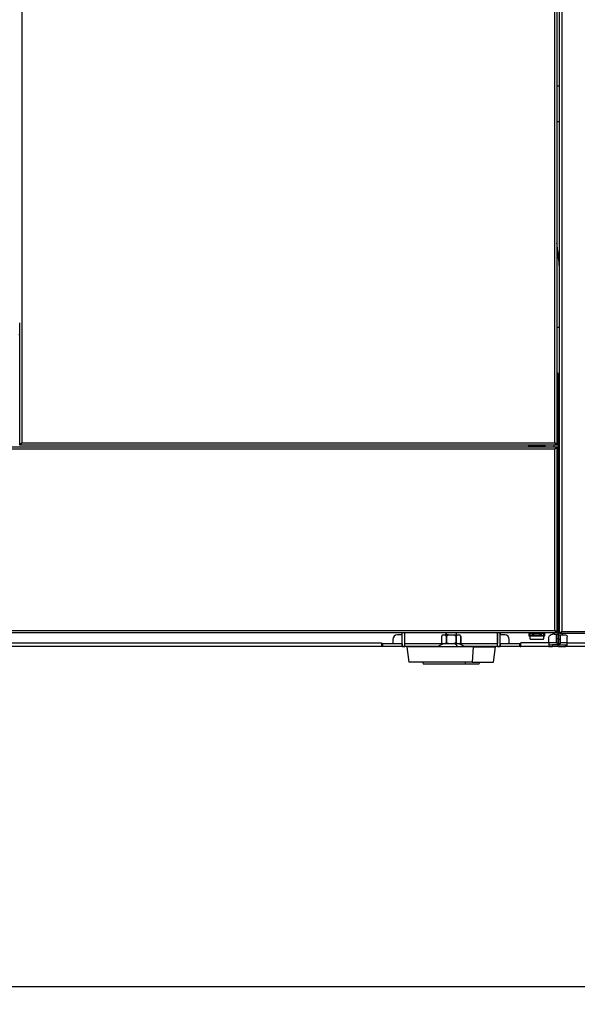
# Model space of a CAD drawing. Header units: millimetres. Extents: x 226 to 1023, y 71 to 732.
# Tile 87 of 110: x 909 to 973, y 410 to 521. Entities that reach past the tile are written whole.
import ezdxf

# ---------------------------------------------------------------- set-up
doc = ezdxf.new("R2010")
doc.units = ezdxf.units.MM
doc.layers.add('1', color=7, linetype='CONTINUOUS', true_color=0xffffff)
doc.layers.add('TOP', color=7, linetype='CONTINUOUS', true_color=0xffffff)
doc.styles.add('iso-1', font='isocp.shx')
doc.dimstyles.get("Standard").update_dxf_attribs({"dimtxt": 0.18, "dimasz": 0.18, "dimexe": 0.18, "dimexo": 0.0625, "dimgap": 0.09, "dimtad": 0, "dimtih": 1, "dimtoh": 1, "dimdec": 4, "dimzin": 0, "dimdsep": 46, "dimtxsty": 'Standard', "dimcen": 0.09, "dimadec": 0, "dimazin": 0, "dimtfac": 1, "dimtdec": 4, "dimtofl": 0, "dimtmove": 0, "dimatfit": 3, "dimfxl": 1, "dimtolj": 1, "dimtzin": 0, "dimarcsym": 0})

# ---------------------------------------------------------------- blocks, each defined once
blk = doc.blocks.new('DimnDraft3D6')
at = {"layer": 'TOP', "color": 2, "linetype": 'Continuous', "transparency": 16777216}
for p, q in [((718.33, 519.57), (718.33, 409.67)), ((1022.72, 451.98), (1022.72, 409.67)), ((1022.72, 411.67), (718.33, 411.67))]:
    blk.add_line(p, q, dxfattribs=at)
for points in [[(718.33, 411.67), (721.83, 412.13), (721.83, 411.21), (718.33, 411.67)], [(1022.72, 411.67), (1019.22, 411.21), (1019.22, 412.13), (1022.72, 411.67)]]:
    blk.add_solid(points, dxfattribs=at)
at = {"layer": 'TOP', "color": 2, "linetype": 'Continuous', "transparency": 16777216, "insert": (866.55, 412.24), "char_height": 3.5, "attachment_point": 7, "line_spacing_factor": 0.963855, "style": 'iso-1'}
blk.add_mtext('\\W01.000;\\fisocp.shx,bigfont.shx;3044 ', dxfattribs=at)

msp = doc.modelspace()

# ---------------------------------------------------------------- linework, layer by layer
at = {"layer": '1', "color": 252, "linetype": 'Continuous'}
for p, q in [((909.669, 583.077), (909.669, 473.377)), ((970.119, 473.377), (970.119, 583.077)), ((970.919, 564.377), (970.919, 451.977)), ((970.669, 480.477), (970.549, 480.477)), ((970.369, 480.377), (970.469, 480.377)), ((970.119, 472.677), (848.619, 472.677)), ((909.519, 473.227), (909.519, 473.127)), ((909.669, 473.377), (970.119, 473.377)), ((967.309, 473.012), (967.609, 473.012)), ((967.309, 472.982), (968.879, 472.982)), ((967.709, 473.012), (968.479, 473.012)), ((968.579, 473.012), (968.879, 473.012)), ((970.069, 472.926), (970.069, 473.126)), ((970.119, 452.077), (970.119, 472.677)), ((970.269, 473.127), (970.269, 473.227)), ((970.269, 472.827), (970.269, 472.927)), ((848.619, 452.077), (970.119, 452.077)), ((957.85, 451.577), (957.85, 451.827)), ((968.879, 451.772), (967.309, 451.772)), ((967.609, 451.741), (967.309, 451.741)), ((968.879, 451.452), (967.309, 451.452)), ((968.479, 451.741), (967.709, 451.741)), ((967.809, 451.544), (967.809, 451.522)), ((968.379, 451.522), (968.379, 451.544)), ((968.879, 451.741), (968.579, 451.741)), ((970.069, 451.677), (970.069, 451.827)), ((970.269, 451.827), (970.269, 451.927)), ((970.769, 451.827), (970.769, 451.727)), ((970.919, 451.977), (1018.519, 451.977)), ((970.949, 451.727), (970.949, 451.577)), ((865.269, 450.677), (950.469, 450.677)), ((950.569, 450.577), (950.569, 450.277)), ((952.799, 450.277), (952.799, 450.577)), ((952.819, 450.287), (953.119, 450.287)), ((963.619, 450.287), (963.919, 450.287)), ((963.939, 450.577), (963.939, 450.277)), ((966.169, 450.277), (966.169, 450.577)), ((969.469, 450.677), (966.269, 450.677)), ((970.269, 450.677), (969.469, 450.677)), ((969.869, 450.477), (969.869, 450.277)), ((970.269, 451.177), (970.469, 451.177)), ((970.749, 451.077), (970.549, 451.077)), ((971.55, 450.677), (970.75, 450.677)), ((971.349, 450.277), (971.349, 450.477)), ((971.549, 450.677), (1013.499, 450.677)), ((960.882, 450.227), (960.769, 448.477)), ((959.944, 448.277), (959.994, 448.477))]:
    msp.add_line(p, q, dxfattribs=at)
at = {"layer": '1', "color": 7, "linetype": 'Continuous'}
for p, q in [((970.369, 583.177), (970.369, 473.277)), ((970.669, 451.877), (970.669, 564.477)), ((970.669, 513.847), (970.369, 513.847)), ((970.369, 509.847), (970.669, 509.847)), ((909.419, 473.277), (909.419, 487.011)), ((909.319, 485.657), (909.419, 485.66)), ((970.469, 481.277), (970.369, 481.277)), ((970.469, 481.077), (970.369, 481.077)), ((970.369, 480.877), (970.469, 480.877)), ((970.469, 481.077), (970.469, 481.277)), ((970.469, 481.077), (970.469, 480.877)), ((970.469, 480.877), (970.469, 480.377)), ((970.549, 481.077), (970.549, 481.277)), ((970.549, 481.277), (970.669, 481.277)), ((970.549, 481.077), (970.549, 480.977)), ((970.549, 481.077), (970.669, 481.077)), ((970.549, 480.977), (970.549, 480.477)), ((970.669, 480.977), (970.549, 480.977)), ((970.549, 479.977), (970.549, 480.477)), ((970.469, 479.877), (970.369, 479.877)), ((970.469, 479.877), (970.469, 480.377)), ((970.469, 479.877), (970.469, 451.677)), ((970.549, 451.577), (970.549, 479.977)), ((970.669, 479.977), (970.549, 479.977)), ((970.549, 478.477), (970.469, 478.443)), ((970.549, 478.077), (970.469, 478.06)), ((970.549, 477.277), (970.469, 477.293)), ((970.549, 476.877), (970.469, 476.91)), ((848.519, 472.927), (970.219, 472.927)), ((909.419, 473.227), (909.419, 473.377)), ((909.419, 473.277), (909.519, 473.277)), ((909.419, 473.127), (909.419, 473.227)), ((909.419, 473.227), (909.519, 473.227)), ((909.519, 473.127), (909.419, 473.127)), ((909.519, 473.277), (909.669, 473.377)), ((909.569, 473.227), (909.519, 473.227)), ((909.569, 473.127), (909.519, 473.127)), ((909.569, 473.227), (909.669, 473.377)), ((909.569, 473.127), (909.569, 473.227)), ((970.219, 473.127), (909.569, 473.127)), ((967.194, 472.927), (967.194, 473.127)), ((967.309, 473.127), (967.309, 473.012)), ((967.309, 472.992), (967.309, 473.012)), ((967.309, 472.992), (967.309, 472.982)), ((967.609, 472.992), (967.309, 472.992)), ((967.309, 472.982), (967.309, 472.927)), ((967.609, 473.012), (967.609, 473.127)), ((967.609, 473.052), (967.709, 473.052)), ((967.609, 473.012), (967.609, 472.992)), ((967.709, 472.992), (967.609, 472.992)), ((967.709, 473.127), (967.709, 473.012)), ((967.709, 472.992), (967.709, 473.012)), ((968.479, 472.992), (967.709, 472.992)), ((968.479, 473.012), (968.479, 473.127)), ((968.479, 473.052), (968.579, 473.052)), ((968.479, 473.012), (968.479, 472.992)), ((968.579, 472.992), (968.479, 472.992)), ((968.579, 473.127), (968.579, 473.012)), ((968.579, 472.992), (968.579, 473.012)), ((968.879, 472.992), (968.579, 472.992)), ((968.879, 473.012), (968.879, 473.127)), ((968.879, 473.012), (968.879, 472.992)), ((968.879, 472.992), (968.879, 472.982)), ((968.879, 472.982), (968.879, 472.927)), ((968.994, 473.127), (968.994, 472.927)), ((970.219, 473.227), (970.119, 473.377)), ((970.269, 473.277), (970.119, 473.377)), ((970.219, 472.827), (970.119, 472.677)), ((970.269, 472.777), (970.119, 472.677)), ((970.219, 473.127), (970.219, 473.227)), ((970.269, 473.227), (970.219, 473.227)), ((970.269, 473.127), (970.219, 473.127)), ((970.219, 472.927), (970.219, 472.827)), ((970.219, 472.927), (970.269, 472.927)), ((970.219, 472.827), (970.269, 472.827)), ((970.369, 473.277), (970.269, 473.277)), ((970.269, 473.227), (970.369, 473.227)), ((970.369, 473.127), (970.269, 473.127)), ((970.269, 472.927), (970.369, 472.927)), ((970.369, 472.827), (970.269, 472.827)), ((970.369, 472.777), (970.269, 472.777)), ((970.369, 473.227), (970.369, 473.277)), ((970.369, 473.227), (970.369, 473.127)), ((970.369, 472.927), (970.369, 472.827)), ((970.369, 472.777), (970.369, 451.977)), ((970.549, 466.577), (970.469, 466.543)), ((970.549, 466.177), (970.469, 466.16)), ((970.549, 465.377), (970.469, 465.393)), ((970.549, 464.977), (970.469, 465.01)), ((970.549, 454.677), (970.469, 454.643)), ((970.549, 454.277), (970.469, 454.26)), ((970.549, 453.477), (970.469, 453.493)), ((970.549, 453.077), (970.469, 453.11)), ((970.219, 451.827), (848.519, 451.827)), ((952.769, 451.577), (952.269, 451.577)), ((952.769, 451.827), (952.769, 451.577)), ((952.819, 450.287), (952.819, 451.827)), ((953.119, 450.287), (953.119, 451.827)), ((953.119, 450.587), (953.119, 451.827)), ((957.372, 451.577), (957.282, 451.437)), ((957.282, 451.437), (957.282, 450.7)), ((957.282, 451.437), (957.282, 451.437)), ((957.282, 451.437), (957.282, 450.7)), ((957.372, 451.577), (957.395, 451.577)), ((957.395, 451.577), (957.698, 451.577)), ((958.067, 451.577), (957.698, 451.577)), ((957.769, 451.827), (957.769, 451.577)), ((957.811, 451.437), (957.811, 450.7)), ((957.841, 451.437), (957.811, 451.437)), ((957.841, 451.437), (957.841, 450.7)), ((958.067, 451.577), (958.672, 451.577)), ((958.672, 451.577), (959.041, 451.577)), ((958.897, 451.437), (958.897, 450.7)), ((958.897, 451.437), (958.928, 451.437)), ((958.928, 451.437), (958.928, 450.7)), ((958.969, 451.577), (958.969, 451.827)), ((959.041, 451.577), (959.343, 451.577)), ((959.366, 451.577), (959.343, 451.577)), ((959.456, 451.437), (959.366, 451.577)), ((959.456, 450.7), (959.456, 451.437)), ((959.456, 451.437), (959.456, 451.437)), ((959.456, 451.437), (959.456, 450.7)), ((963.619, 451.827), (963.619, 450.587)), ((963.619, 450.287), (963.619, 451.827)), ((963.919, 450.287), (963.919, 451.827)), ((963.969, 451.577), (963.969, 451.827)), ((964.469, 451.577), (963.969, 451.577)), ((967.194, 451.827), (967.194, 451.477)), ((967.194, 451.477), (967.309, 451.477)), ((967.309, 451.772), (967.309, 451.827)), ((967.309, 451.762), (967.309, 451.772)), ((967.309, 451.741), (967.309, 451.762)), ((967.309, 451.762), (967.609, 451.762)), ((967.309, 451.741), (967.309, 451.522)), ((967.309, 451.452), (967.309, 451.522)), ((967.309, 451.522), (968.879, 451.522)), ((967.309, 451.452), (967.309, 451.192)), ((967.609, 451.762), (967.609, 451.741)), ((967.609, 451.762), (967.709, 451.762)), ((967.609, 451.522), (967.609, 451.741)), ((967.709, 451.702), (967.609, 451.702)), ((967.709, 451.741), (967.709, 451.762)), ((967.709, 451.762), (968.479, 451.762)), ((967.709, 451.741), (967.709, 451.615)), ((967.709, 451.572), (967.709, 451.615)), ((967.809, 451.544), (968.379, 451.544)), ((968.479, 451.762), (968.479, 451.741)), ((968.479, 451.762), (968.579, 451.762)), ((968.479, 451.615), (968.479, 451.741)), ((968.579, 451.702), (968.479, 451.702)), ((968.479, 451.615), (968.479, 451.572)), ((968.579, 451.741), (968.579, 451.762)), ((968.579, 451.762), (968.879, 451.762)), ((968.579, 451.741), (968.579, 451.522)), ((968.879, 451.772), (968.879, 451.827)), ((968.879, 451.762), (968.879, 451.772)), ((968.879, 451.762), (968.879, 451.741)), ((968.879, 451.522), (968.879, 451.741)), ((968.879, 451.522), (968.879, 451.452)), ((968.879, 451.477), (968.994, 451.477)), ((968.879, 451.192), (968.879, 451.452)), ((968.994, 451.477), (968.994, 451.827)), ((970.069, 451.677), (969.869, 451.677)), ((970.069, 451.677), (970.469, 451.677)), ((970.219, 451.927), (970.119, 452.077)), ((970.269, 451.977), (970.119, 452.077)), ((970.219, 451.827), (970.219, 451.927)), ((970.269, 451.927), (970.219, 451.927)), ((970.269, 451.827), (970.219, 451.827)), ((970.369, 451.977), (970.269, 451.977)), ((970.269, 451.927), (970.369, 451.927)), ((970.369, 451.827), (970.269, 451.827)), ((970.269, 451.677), (970.269, 451.177)), ((970.369, 451.927), (970.369, 451.827)), ((970.469, 451.677), (970.469, 451.177)), ((970.549, 451.577), (970.549, 451.077)), ((970.549, 451.577), (970.949, 451.577)), ((970.669, 451.877), (970.769, 451.877)), ((970.669, 451.727), (970.669, 451.827)), ((970.669, 451.827), (970.769, 451.827)), ((970.769, 451.727), (970.669, 451.727)), ((970.749, 451.577), (970.749, 451.077)), ((970.769, 451.877), (970.919, 451.977)), ((970.819, 451.827), (970.769, 451.827)), ((970.819, 451.727), (970.769, 451.727)), ((970.819, 451.827), (970.919, 451.977)), ((970.819, 451.727), (970.819, 451.827)), ((1018.619, 451.727), (970.819, 451.727)), ((970.949, 451.577), (971.349, 451.577)), ((950.469, 450.277), (865.269, 450.277)), ((950.469, 450.677), (950.469, 450.277)), ((950.469, 450.677), (950.469, 450.677)), ((950.519, 450.277), (950.519, 450.577)), ((950.519, 450.577), (950.569, 450.577)), ((950.569, 450.277), (950.519, 450.277)), ((951.769, 450.577), (950.569, 450.577)), ((952.799, 450.577), (950.569, 450.577)), ((952.799, 450.277), (950.569, 450.277)), ((951.769, 451.077), (951.769, 450.577)), ((952.809, 450.577), (952.799, 450.577)), ((952.809, 450.277), (952.799, 450.277)), ((952.809, 450.577), (952.809, 450.277)), ((952.809, 450.577), (952.819, 450.577)), ((952.819, 450.277), (952.809, 450.277)), ((952.819, 450.277), (952.819, 450.287)), ((953.119, 450.277), (952.819, 450.277)), ((957.393, 450.577), (953.119, 450.577)), ((953.119, 450.277), (953.119, 450.287)), ((956.933, 450.277), (953.119, 450.277)), ((957.393, 450.577), (953.129, 450.577)), ((957.282, 450.7), (957.393, 450.577)), ((957.282, 450.7), (957.282, 450.7)), ((957.393, 450.577), (957.434, 450.577)), ((957.659, 450.577), (957.434, 450.577)), ((958.145, 450.577), (957.659, 450.577)), ((957.841, 450.7), (957.811, 450.7)), ((958.594, 450.577), (958.145, 450.577)), ((959.08, 450.577), (958.594, 450.577)), ((958.897, 450.7), (958.928, 450.7)), ((959.304, 450.577), (959.08, 450.577)), ((959.304, 450.577), (959.345, 450.577)), ((959.345, 450.577), (959.456, 450.7)), ((963.609, 450.577), (959.345, 450.577)), ((963.619, 450.577), (959.345, 450.577)), ((959.456, 450.7), (959.456, 450.7)), ((963.619, 450.277), (959.806, 450.277)), ((963.619, 450.277), (963.619, 450.287)), ((963.919, 450.277), (963.619, 450.277)), ((963.929, 450.577), (963.919, 450.577)), ((963.919, 450.277), (963.919, 450.287)), ((963.929, 450.277), (963.919, 450.277)), ((963.929, 450.277), (963.929, 450.577)), ((963.929, 450.577), (963.939, 450.577)), ((963.939, 450.277), (963.929, 450.277)), ((966.169, 450.577), (963.939, 450.577)), ((966.169, 450.277), (963.939, 450.277)), ((964.969, 450.577), (964.969, 451.077)), ((966.169, 450.577), (964.969, 450.577)), ((966.219, 450.577), (966.169, 450.577)), ((966.219, 450.277), (966.169, 450.277)), ((966.219, 450.577), (966.219, 450.277)), ((966.219, 450.577), (966.269, 450.577)), ((966.219, 450.277), (966.269, 450.277)), ((966.269, 450.277), (966.269, 450.677)), ((966.269, 450.677), (966.269, 450.677)), ((969.469, 450.277), (966.269, 450.277)), ((967.409, 451.092), (968.779, 451.092)), ((969.469, 450.677), (969.469, 451.277)), ((969.469, 450.677), (969.469, 450.277)), ((969.469, 450.477), (969.869, 450.477)), ((969.469, 450.277), (969.869, 450.277)), ((970.469, 450.477), (969.869, 450.477)), ((970.469, 450.277), (969.869, 450.277)), ((970.269, 451.177), (970.269, 450.677)), ((970.269, 450.677), (970.469, 450.677)), ((970.469, 451.177), (970.469, 450.677)), ((970.469, 450.477), (970.469, 450.677)), ((970.469, 450.477), (970.469, 450.277)), ((970.549, 451.077), (970.549, 450.577)), ((970.749, 450.577), (970.549, 450.577)), ((970.549, 450.477), (970.549, 450.577)), ((970.549, 450.477), (970.549, 450.277)), ((970.549, 450.477), (971.349, 450.477)), ((970.549, 450.277), (971.349, 450.277)), ((970.749, 451.077), (970.749, 450.577)), ((971.349, 450.477), (971.549, 450.477)), ((971.549, 450.277), (971.349, 450.277)), ((971.549, 450.677), (971.549, 451.377)), ((971.549, 450.277), (971.549, 450.677)), ((1013.499, 450.277), (971.549, 450.277)), ((953.344, 450.227), (953.569, 448.477)), ((960.882, 450.227), (953.344, 450.227)), ((960.882, 450.227), (963.394, 450.227)), ((963.169, 448.477), (963.394, 450.227)), ((960.769, 448.477), (953.569, 448.477)), ((955.119, 448.477), (955.219, 448.277)), ((959.944, 448.277), (955.219, 448.277)), ((961.519, 448.277), (959.944, 448.277)), ((960.769, 448.477), (963.169, 448.477)), ((961.519, 448.277), (961.619, 448.477))]:
    msp.add_line(p, q, dxfattribs=at)
for centre, radius, start, end in [((952.269, 451.077), 0.5, 90, 180), ((964.469, 451.077), 0.5, 0, 90), ((950.569, 450.677), 0.1, 180, 270), ((953.129, 450.587), 0.01, 180, 270), ((957.832, 449.077), 1.5, 90, 129.94451), ((958.906, 449.077), 1.5, 50.05549, 90), ((963.609, 450.587), 0.01, 270, 0), ((966.169, 450.677), 0.1, 270, 0), ((967.409, 451.192), 0.1, 180, 270), ((968.779, 451.192), 0.1, 270, 0)]:
    msp.add_arc(centre, radius, start, end, dxfattribs=at)
at = {"layer": '1', "color": 7, "linetype": 'Continuous', "extrusion": (0, 0, -1)}
for centre, radius, start, end in [((-969.869, 451.277), 0.4, 360, 90), ((-971.349, 451.377), 0.2, 90, 180)]:
    msp.add_arc(centre, radius, start, end, dxfattribs=at)
at = {"layer": '1', "color": 252, "linetype": 'Continuous'}
for centre, major_axis, ratio, start_param, end_param in [((963.523, 485.284), (-7.95, -0.89), 0.1069821, 3.5833107, 3.6630285), ((958.638, 449.077), (0, -1.5), 0.5, 2.4444295, 3.1415927)]:
    msp.add_ellipse(centre, major_axis=major_axis, ratio=ratio, start_param=start_param, end_param=end_param, dxfattribs=at)
at = {"layer": '1', "color": 7, "linetype": 'Continuous'}
for centre, major_axis, start_param, end_param in [((967.809, 451.615), (-0.1, 0), 0, 1.5707963), ((967.809, 451.572), (0.1, 0), 3.1415927, 3.9341099), ((968.379, 451.615), (-0.1, 0), 1.5707963, 3.1415927), ((968.379, 451.572), (0.1, 0), 5.4906681, 6.2831853)]:
    msp.add_ellipse(centre, major_axis=major_axis, ratio=0.7071068, start_param=start_param, end_param=end_param, dxfattribs=at)
for points, knots in [([(970.669, 493.352), (970.594, 494.024), (970.494, 494.917), (970.394, 495.81), (970.369, 496.031)], [0, 0, 0, 0, 0.7529488, 1, 1, 1, 1]), ([(957.395, 451.577), (957.383, 451.565), (957.358, 451.538), (957.32, 451.492), (957.295, 451.456), (957.282, 451.437)], [0, 0, 0, 0, 0.3113945, 0.644387, 1, 1, 1, 1]), ([(957.811, 451.437), (957.798, 451.456), (957.773, 451.492), (957.736, 451.538), (957.71, 451.565), (957.698, 451.577)], [0, 0, 0, 0, 0.3556584, 0.6886595, 1, 1, 1, 1]), ([(958.067, 451.577), (958.042, 451.565), (957.991, 451.538), (957.916, 451.492), (957.866, 451.456), (957.841, 451.437)], [0, 0, 0, 0, 0.3113945, 0.644387, 1, 1, 1, 1]), ([(958.897, 451.437), (958.872, 451.456), (958.823, 451.492), (958.747, 451.538), (958.697, 451.565), (958.672, 451.577)], [0, 0, 0, 0, 0.3556584, 0.6886595, 1, 1, 1, 1]), ([(959.041, 451.577), (959.028, 451.565), (959.003, 451.538), (958.965, 451.492), (958.94, 451.456), (958.928, 451.437)], [0, 0, 0, 0, 0.3113945, 0.644387, 1, 1, 1, 1]), ([(959.456, 451.437), (959.443, 451.456), (959.419, 451.492), (959.381, 451.538), (959.356, 451.565), (959.343, 451.577)], [0, 0, 0, 0, 0.3556584, 0.6886595, 1, 1, 1, 1]), ([(957.434, 450.577), (957.408, 450.592), (957.355, 450.624), (957.307, 450.675), (957.282, 450.7)], [0, 0, 0, 0, 0.4998531, 1, 1, 1, 1]), ([(957.811, 450.7), (957.786, 450.675), (957.738, 450.624), (957.685, 450.592), (957.659, 450.577)], [0, 0, 0, 0, 0.5001476, 1, 1, 1, 1]), ([(958.145, 450.577), (958.092, 450.592), (957.987, 450.624), (957.89, 450.675), (957.841, 450.7)], [0, 0, 0, 0, 0.4998531, 1, 1, 1, 1]), ([(958.897, 450.7), (958.849, 450.675), (958.751, 450.624), (958.646, 450.592), (958.594, 450.577)], [0, 0, 0, 0, 0.5001476, 1, 1, 1, 1]), ([(959.08, 450.577), (959.053, 450.592), (959.001, 450.624), (958.952, 450.675), (958.928, 450.7)], [0, 0, 0, 0, 0.4998531, 1, 1, 1, 1]), ([(959.456, 450.7), (959.432, 450.675), (959.383, 450.624), (959.331, 450.592), (959.304, 450.577)], [0, 0, 0, 0, 0.5001476, 1, 1, 1, 1])]:
    msp.add_open_spline(points, degree=3, knots=knots, dxfattribs=at)

# ---------------------------------------------------------------- dimensions: what is measured, and where the dimension line sits
at = {"layer": 'TOP', "color": 2, "linetype": 'Continuous', "lineweight": -3}
dim = msp.add_linear_dim(base=(718.327, 411.668), p1=(1022.719, 451.977), p2=(718.327, 519.57), text='\\C2;3044', dimstyle='Standard', override={"dimtxt": 3.5, "dimasz": 3.5, "dimexe": 2, "dimexo": 0, "dimgap": 1.75, "dimtad": 1, "dimtih": 0, "dimdec": 0, "dimzin": 8, "dimtxsty": 'iso-1', "dimsah": 1, "dimclrd": 2, "dimclre": 2, "dimclrt": 2, "dimtm": -0.003937, "dimtdec": 2, "dimtofl": 1, "dimtmove": 0}, dxfattribs=at)
dim.commit()
dim.dimension.update_dxf_attribs({"geometry": 'DimnDraft3D6', "text_midpoint": (870.523, 411.668), "dimtype": 160})

doc.saveas('drawing.dxf')
